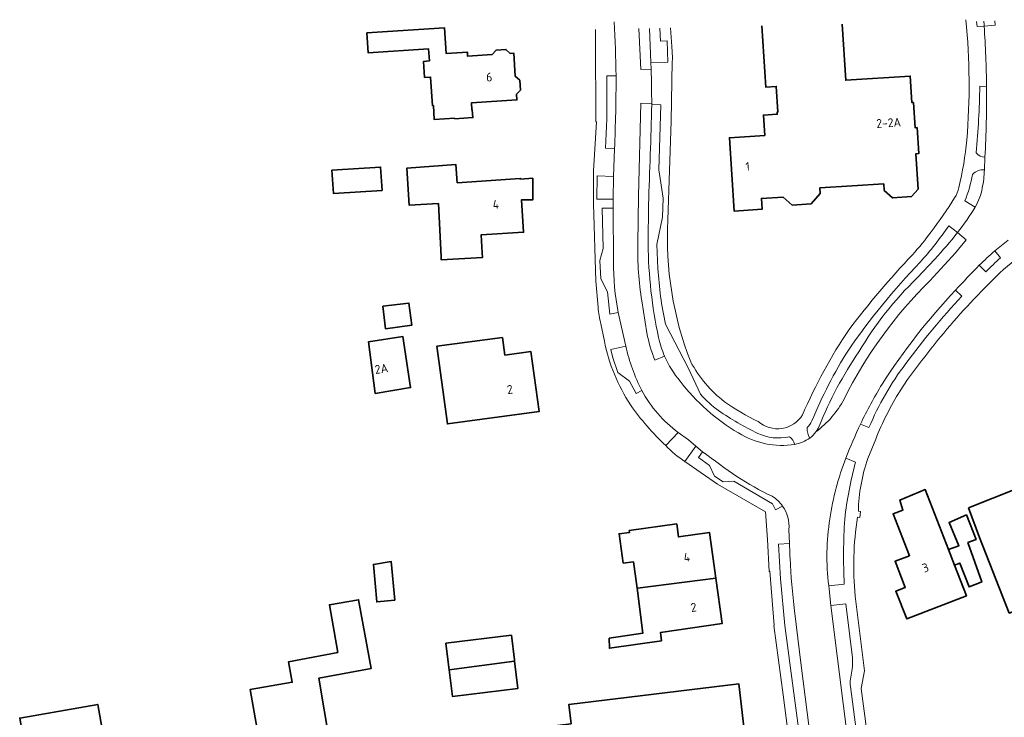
# Model space of a CAD drawing. Extents: x 152761 to 155748, y 459947 to 462743.
# Tile 162 of 256: x 153971 to 154122, y 462317 to 462425. Entities that reach past the tile are written whole.
import ezdxf
from ezdxf.enums import TextEntityAlignment as Align

# ---------------------------------------------------------------- set-up
doc = ezdxf.new("R2010")
doc.units = 0
doc.header["$LTSCALE"] = 0.75
for name, color, linetype, lineweight in [('B-RO-GR-GROENVOORZIENING-GV', 251, 'CONTINUOUS', 18), ('B-RO-OG-BEBOUWING-GV', 6, 'CONTINUOUS', 35), ('B-RO-OG-BEBOUWING-T18', 1, 'CONTINUOUS', 18), ('B-RO-OG-TERREIN_CULTUURSCHEIDING-GV', 251, 'CONTINUOUS', 18), ('B-RO-VH-VERHARDING_ASFALT-GV', 251, 'CONTINUOUS', 18), ('B-RO-VH-VERHARDING_BETONSTRAATSTEEN-GV', 251, 'CONTINUOUS', 18)]:
    doc.layers.add(name, color=color, linetype=linetype, lineweight=lineweight)
doc.styles.add('NLCS-ISO-M200-T18', font='NLCS-ISO.ttf', dxfattribs={"height": 0.36})

msp = doc.modelspace()

# ---------------------------------------------------------------- linework, layer by layer
at = {"layer": 'B-RO-GR-GROENVOORZIENING-GV', "flags": 128}
for points in [[(154072.168, 462361.093), (154070.229, 462359.097)], [(154073.187, 462356.658), (154074.863, 462359.01), (154073.713, 462359.962), (154072.168, 462361.093)]]:
    msp.add_lwpolyline(points, dxfattribs=at)
at = {"layer": 'B-RO-GR-GROENVOORZIENING-GV'}
msp.add_lwpolyline([(154070.229, 462359.097, 0.0631869), (154073.187, 462356.658)], format="xyb", dxfattribs=at)
at = {"layer": 'B-RO-OG-BEBOUWING-GV', "flags": 128}
for points in [[(154024.322, 462422.481), (154024.53, 462419.404), (154033.789, 462420.029), (154033.915, 462418.17), (154033.017, 462418.109), (154033.183, 462415.645), (154034.093, 462415.706), (154034.391, 462411.301), (154034.524, 462411.31), (154034.67, 462409.155), (154037.82, 462409.368), (154037.825, 462409.295), (154040.595, 462409.482), (154040.515, 462410.666), (154040.443, 462410.661), (154040.371, 462411.721), (154047.355, 462412.193), (154047.297, 462413.051), (154047.904, 462413.703), (154047.802, 462415.22), (154047.11, 462415.825), (154046.87, 462419.377), (154046.351, 462419.342), (154045.669, 462419.937), (154044.153, 462419.835), (154043.548, 462419.142), (154039.797, 462418.889), (154039.753, 462419.527), (154036.504, 462419.308), (154036.235, 462423.286)], [(154018.942, 462401.406), (154019.167, 462397.813), (154026.653, 462398.283), (154026.427, 462401.876)], [(154047.894, 462400.023), (154047.887, 462400.137), (154038.199, 462399.454), (154037.981, 462402.266), (154030.446, 462401.691), (154030.802, 462396.039), (154035.298, 462396.273), (154035.722, 462388.132), (154035.75, 462387.598), (154042.083, 462387.996), (154042.038, 462388.713), (154041.865, 462391.459), (154048.403, 462391.87), (154048.092, 462396.857), (154049.822, 462396.852), (154049.808, 462400.161)], [(154027.181, 462377.046), (154031.235, 462377.599), (154030.776, 462380.991), (154026.776, 462380.505)], [(154025.592, 462367.083), (154031.03, 462368.007), (154029.838, 462375.842), (154024.575, 462375.041)], [(154045.141, 462375.711), (154035.067, 462374.344), (154036.685, 462362.413), (154050.776, 462364.324), (154049.527, 462373.532), (154045.511, 462372.987)], [(154116.768, 462349.519), (154118.44, 462344.97), (154123.008, 462333.362), (154134.611, 462337.926), (154130.044, 462349.537), (154129.889, 462349.476), (154128.388, 462353.233), (154128.54, 462353.294), (154128.22, 462354.096)], [(154113.666, 462343.143), (154110.1, 462352.333), (154106.19, 462350.708), (154106.666, 462349.181), (154105.171, 462348.601), (154107.668, 462342.163), (154105.468, 462341.31), (154107.032, 462337.278), (154105.583, 462336.702), (154107.272, 462332.456), (154116.434, 462336.01), (154114.607, 462340.718)], [(154113.666, 462343.143), (154114.607, 462340.718), (154115.418, 462341.033), (154116.836, 462337.378), (154118.701, 462338.102), (154118.797, 462338.139), (154116.655, 462344.196), (154117.925, 462344.682), (154116.439, 462348.439), (154113.764, 462347.278), (154115.276, 462343.71)], [(154065.887, 462337.189), (154077.935, 462338.745), (154076.971, 462345.731), (154072.19, 462345.07), (154071.917, 462347.051), (154064.626, 462346.044), (154064.666, 462345.757), (154063.069, 462345.536), (154063.692, 462341.029), (154065.277, 462341.248), (154065.818, 462337.18)], [(154028.594, 462335.332), (154028.065, 462341.26), (154025.327, 462340.84), (154025.841, 462335.086)], [(154077.935, 462338.745), (154065.887, 462337.189), (154065.818, 462337.18), (154066.734, 462330.295), (154061.562, 462329.494), (154061.571, 462327.957), (154069.586, 462329.111), (154069.404, 462330.376), (154078.9, 462331.759)], [(154018.604, 462313.314), (154016.913, 462323.362), (154024.96, 462324.827), (154023.044, 462335.408), (154018.549, 462334.634), (154019.829, 462327.31), (154012.255, 462325.866), (154012.849, 462322.748), (154006.365, 462321.601), (154008.152, 462311.471)], [(154046.997, 462325.98), (154046.973, 462326.18), (154046.528, 462329.96), (154036.449, 462328.731), (154036.91, 462324.997), (154036.957, 462324.618)], [(154036.957, 462324.618), (154037.457, 462320.566), (154047.494, 462321.754), (154046.997, 462325.98)], [(154055.244, 462305.138), (154055.363, 462305.153), (154055.225, 462306.264), (154056.301, 462306.398), (154058.252, 462306.641), (154058.39, 462305.53), (154070.497, 462307.037), (154070.111, 462310.024), (154082.345, 462311.54), (154081.96, 462314.515), (154082.399, 462314.567), (154081.44, 462322.505), (154055.328, 462319.317), (154055.695, 462316.37), (154041.465, 462314.598), (154042.452, 462306.669), (154042.899, 462306.725), (154043.282, 462303.649)]]:
    msp.add_lwpolyline(points, close=True, dxfattribs=at)
for points in [[(154085, 462423.546), (154085.592, 462414.172), (154087.209, 462414.275), (154087.459, 462410.34), (154087.359, 462410.333), (154087.38, 462409.994), (154085.237, 462409.859), (154085.434, 462406.729), (154080.012, 462406.387), (154080.724, 462395.12), (154085.032, 462395.392), (154084.926, 462397.058), (154088.268, 462397.269), (154089.657, 462396.045), (154092.59, 462396.231), (154093.97, 462397.797), (154093.915, 462398.66), (154098.886, 462398.974), (154103.739, 462399.281), (154103.802, 462398.284), (154105.083, 462397.156), (154107.998, 462397.34), (154109.022, 462398.503), (154108.681, 462403.91), (154109.105, 462403.937), (154108.852, 462407.937), (154108.538, 462407.917), (154108.294, 462411.783), (154108.052, 462411.767), (154107.795, 462415.84), (154097.894, 462415.216), (154097.351, 462423.81)], [(153984.409, 462315.942), (153983.574, 462315.811), (153982.959, 462319.326), (153970.966, 462317.227), (153972.371, 462309.411), (153974.577, 462309.808), (153975.276, 462305.924), (153976.366, 462306.12), (153977.232, 462305.337), (153978.709, 462305.603), (153979.406, 462306.716), (153985.056, 462307.731), (153984.413, 462311.31), (153985.411, 462311.489)]]:
    msp.add_lwpolyline(points, dxfattribs=at)
at = {"layer": 'B-RO-OG-TERREIN_CULTUURSCHEIDING-GV', "flags": 128}
for points in [[(154118.001, 462424.252), (154118.1, 462423.454), (154119.165, 462423.529)], [(154067.736, 462423.177), (154067.962, 462417.961), (154070.558, 462418.004), (154070.441, 462421.265), (154069.442, 462421.23), (154069.312, 462423.211)], [(154062.605, 462415.887), (154061.164, 462415.882), (154061.18, 462409.294), (154060.961, 462404.755), (154062.365, 462404.651)], [(154119.536, 462414.186), (154118.49, 462414.284)], [(154069.037, 462386.269), (154068.877, 462389.968), (154069.746, 462394.197), (154069.845, 462397.108), (154069.177, 462401.427), (154069.489, 462411.438), (154068.074, 462411.469)], [(154062.169, 462395.566), (154060.485, 462395.582), (154060.612, 462389.354), (154060.109, 462387.542), (154060.268, 462384.688), (154061.27, 462382.686), (154061.656, 462379.295), (154062.942, 462379.537)], [(154062.22, 462387.389), (154062.169, 462395.566)], [(154067.574, 462396.135), (154067.537, 462390.078)], [(154116.199, 462396.668), (154117.775, 462395.733)], [(154115.075, 462391.804), (154113.725, 462392.84)], [(154108.843, 462384.833), (154111.583, 462387.744)], [(154121.662, 462387.935), (154120.812, 462388.995)], [(154118.406, 462386.783), (154119.423, 462385.796)], [(154115.745, 462382.047), (154114.762, 462382.97)], [(154075.572, 462366.996), (154073.721, 462370.907), (154070.197, 462377.751)], [(154064.091, 462374.365), (154061.773, 462373.83), (154062.101, 462372.576), (154062.89, 462370.341), (154064.644, 462368.983), (154065.666, 462367.089), (154066.542, 462367.564)], [(154100.154, 462362.398), (154101.462, 462361.853)], [(154075.907, 462358.138), (154075.254, 462357.245), (154076.971, 462356.034), (154077.706, 462354.394), (154079.047, 462353.498), (154080.715, 462353.615), (154086.629, 462350.136), (154087.123, 462349.214), (154088.181, 462349.806)], [(154099.398, 462356.529), (154097.888, 462357.154)], [(154089.26, 462344.026), (154087.57, 462343.935), (154087.888, 462338.618), (154088.54, 462331.476), (154091.278, 462310.684)], [(154095.289, 462337.553), (154097.666, 462337.81)], [(154098.926, 462326.492), (154097.924, 462334.789), (154095.613, 462334.52)], [(154091.278, 462310.684), (154092.868, 462310.882), (154091.065, 462325.315), (154090.033, 462333.697)], [(154095.613, 462334.52), (154098.457, 462311.722), (154099.973, 462311.898), (154098.608, 462322.067)], [(154098.609, 462323.232), (154098.862, 462324.762)]]:
    msp.add_lwpolyline(points, dxfattribs=at)
at = {"layer": 'B-RO-OG-TERREIN_CULTUURSCHEIDING-GV'}
for points in [[(154119.165, 462423.529, 0.000576), (154119.105, 462424.276, 0.000576)], [(154062.365, 462404.651, 0.0099672), (154062.605, 462415.887)], [(154118.49, 462414.284, -0.0197007), (154117.933, 462404.084)], [(154119.279, 462403.38, 0.0156394), (154119.536, 462414.186)], [(154068.074, 462411.469, -0.0046947), (154067.574, 462396.135)], [(154117.933, 462404.084, 0.2426545), (154119.279, 462403.38)], [(154119.191, 462401.442, 0.2318223), (154117.366, 462400.757)], [(154118.85, 462398.626, 0.0465257), (154119.191, 462401.442)], [(154117.366, 462400.757, -0.0535904), (154116.199, 462396.668)], [(154117.775, 462395.733, 0.1006856), (154118.85, 462398.626)], [(154113.725, 462392.84, -0.0324774), (154109.31, 462387.252)], [(154111.583, 462387.744, 0.0156361), (154115.075, 462391.804)], [(154067.537, 462390.078, 0.052205), (154069.145, 462375.671)], [(154120.812, 462388.995, 0.0186081), (154118.406, 462386.783)], [(154119.423, 462385.796, -0.0059357), (154121.662, 462387.935)], [(154062.942, 462379.537, -0.0557788), (154062.22, 462387.389)], [(154070.197, 462377.751, -0.0394497), (154069.037, 462386.269)], [(154109.31, 462387.252, 0.0389346), (154098.295, 462373.765)], [(154099.913, 462373.5, -0.0661796), (154108.843, 462384.833)], [(154114.762, 462382.97, 0.0456137), (154103.471, 462368.523)], [(154107.114, 462371.681, -0.0281725), (154115.745, 462382.047)], [(154069.145, 462375.671, 0.0493951), (154070.043, 462372.839)], [(154066.542, 462367.564, -0.0630036), (154064.091, 462374.365)], [(154070.043, 462372.839, 0.0759939), (154072.452, 462368.984)], [(154098.295, 462373.765, 0.0398391), (154092.665, 462362.875)], [(154093.802, 462362.06, -0.0544292), (154099.913, 462373.5)], [(154101.462, 462361.853, -0.0625139), (154107.114, 462371.681)], [(154072.452, 462368.984, 0.0968808), (154081.417, 462361.032)], [(154103.471, 462368.523, 0.0201082), (154100.154, 462362.398)], [(154078.346, 462364.466, -0.0610955), (154075.572, 462366.996)], [(154084.379, 462360.966, -0.0389805), (154078.346, 462364.466)], [(154092.665, 462362.875, -0.0778381), (154091.977, 462361.852)], [(154093.309, 462361.212, 0.0512206), (154093.802, 462362.06)], [(154081.417, 462361.032, 0.1794718), (154090.044, 462359.274)], [(154089.224, 462360.435, -0.1640838), (154084.379, 462360.966)], [(154090.044, 462359.274, 0.1850767), (154089.224, 462360.435)], [(154091.977, 462361.852, 0.1521078), (154092.36, 462360.227)], [(154092.36, 462360.227, 0.0703155), (154093.309, 462361.212)], [(154081.164, 462354.352, -0.0125067), (154075.907, 462358.138)], [(154097.888, 462357.154, 0.0553054), (154095.458, 462347.862)], [(154097.742, 462347.8, -0.0398877), (154099.398, 462356.529)], [(154086.569, 462351.303, -0.0331194), (154081.164, 462354.352)], [(154088.181, 462349.806, 0.1025958), (154086.569, 462351.303)], [(154095.458, 462347.862, 0.073238), (154095.289, 462337.553)], [(154097.666, 462337.81, -0.0292291), (154097.742, 462347.8)], [(154089.337, 462341.776, -0.005771), (154089.26, 462344.026)], [(154090.033, 462333.697, -0.020063), (154089.337, 462341.776)], [(154098.862, 462324.762, 0.0612734), (154098.926, 462326.492)], [(154098.608, 462322.067, -0.050643), (154098.609, 462323.232)]]:
    msp.add_lwpolyline(points, format="xyb", dxfattribs=at)
at = {"layer": 'B-RO-OG-TERREIN_CULTUURSCHEIDING-GV', "flags": 128}
msp.add_lwpolyline([(154062.16, 462396.924), (154062.231, 462400.431), (154059.684, 462400.54), (154059.665, 462396.928)], close=True, dxfattribs=at)
at = {"layer": 'B-RO-VH-VERHARDING_ASFALT-GV'}
for points in [[(154062.326, 462424.198, -0.0061336), (154062.605, 462415.887)], [(154119.105, 462424.276, -0.000576), (154119.165, 462423.529)], [(154119.165, 462423.529, -0.0123105), (154119.536, 462414.186)], [(154068.074, 462411.614, 0.0068079), (154067.994, 462416.903)], [(154062.605, 462415.887, -0.0099672), (154062.365, 462404.651)], [(154119.536, 462414.186, -0.0156394), (154119.279, 462403.38)], [(154067.574, 462396.135, 0.0046947), (154068.074, 462411.469)], [(154119.191, 462401.442, -0.0465257), (154118.85, 462398.626)], [(154118.85, 462398.626, -0.1006856), (154117.775, 462395.733)], [(154117.775, 462395.733, -0.0315349), (154115.075, 462391.804)], [(154115.075, 462391.804, -0.0156361), (154111.583, 462387.744)], [(154065.928, 462390.113, 0.0416046), (154066.54, 462381.315)], [(154066.54, 462381.315, -0.0416046), (154065.928, 462390.113)], [(154069.145, 462375.671, -0.052205), (154067.537, 462390.078)], [(154120.812, 462388.995, -0.0149376), (154122.849, 462390.633)], [(154118.406, 462386.783, -0.0186081), (154120.812, 462388.995)], [(154062.22, 462387.389, 0.0557788), (154062.942, 462379.537)], [(154114.762, 462382.97, -0.007911), (154118.406, 462386.783)], [(154108.843, 462384.833, 0.0661796), (154099.913, 462373.5)], [(154110.809, 462384.408, 0.0814431), (154097.627, 462366.241)], [(154097.627, 462366.241, -0.0814431), (154110.809, 462384.408)], [(154103.471, 462368.523, -0.0456137), (154114.762, 462382.97)], [(154067.35, 462376.411, 0.0586937), (154068.571, 462372.206)], [(154068.571, 462372.206, -0.0586937), (154067.35, 462376.411)], [(154070.043, 462372.839, -0.0493951), (154069.145, 462375.671)], [(154064.091, 462374.365, 0.0630036), (154066.542, 462367.564)], [(154072.452, 462368.984, -0.0759939), (154070.043, 462372.839)], [(154099.913, 462373.5, 0.0544292), (154093.802, 462362.06)], [(154081.417, 462361.032, -0.0968808), (154072.452, 462368.984)], [(154100.154, 462362.398, -0.0201082), (154103.471, 462368.523)], [(154066.542, 462367.564, 0.1118487), (154072.168, 462361.093)], [(154097.627, 462366.241, -0.1137275), (154093.309, 462361.212)], [(154093.309, 462361.212, 0.1137275), (154097.627, 462366.241)], [(154093.802, 462362.06, -0.0512206), (154093.309, 462361.212)], [(154097.888, 462357.154, -0.0114467), (154100.154, 462362.398)], [(154090.044, 462359.274, -0.1794718), (154081.417, 462361.032)], [(154093.309, 462361.212, -0.0703155), (154092.36, 462360.227)], [(154092.36, 462360.227, -0.1024042), (154090.044, 462359.274)], [(154075.907, 462358.138, 0.0125067), (154081.164, 462354.352)], [(154095.458, 462347.862, -0.0553054), (154097.888, 462357.154)], [(154081.164, 462354.352, 0.0331194), (154086.569, 462351.303)], [(154086.569, 462351.303, -0.1025958), (154088.181, 462349.806)], [(154088.181, 462349.806, -0.1789905), (154089.162, 462346.181)], [(154095.289, 462337.553, -0.073238), (154095.458, 462347.862)], [(154089.26, 462344.026, 0.005771), (154089.337, 462341.776)], [(154089.337, 462341.776, 0.020063), (154090.033, 462333.697)]]:
    msp.add_lwpolyline(points, format="xyb", dxfattribs=at)
at = {"layer": 'B-RO-VH-VERHARDING_ASFALT-GV', "flags": 128}
for points in [[(154120.8, 462424.312), (154120.862, 462423.677), (154119.165, 462423.529)], [(154119.165, 462423.529), (154120.862, 462423.677), (154120.8, 462424.312)], [(154066.109, 462423.142), (154066.313, 462418.966), (154066.386, 462416.858), (154067.994, 462416.903), (154067.962, 462417.961), (154067.736, 462423.177)], [(154067.994, 462416.903), (154066.386, 462416.858), (154066.313, 462418.966), (154066.109, 462423.142)], [(154068.074, 462411.469), (154068.074, 462411.614), (154066.403, 462411.709), (154066.025, 462397.45), (154065.928, 462390.113)], [(154065.928, 462390.113), (154066.025, 462397.45), (154066.403, 462411.709), (154068.074, 462411.614)], [(154062.365, 462404.651), (154062.231, 462400.431), (154062.16, 462396.924), (154062.169, 462395.566), (154062.22, 462387.389)], [(154119.279, 462403.38), (154119.191, 462401.442)], [(154067.537, 462390.078), (154067.574, 462396.135)], [(154115.075, 462391.804), (154116.415, 462390.695), (154114.753, 462388.686), (154110.809, 462384.408)], [(154110.809, 462384.408), (154114.753, 462388.686), (154116.415, 462390.695), (154115.075, 462391.804)], [(154111.583, 462387.744), (154108.843, 462384.833)], [(154066.54, 462381.315), (154067.35, 462376.411)], [(154067.35, 462376.411), (154066.54, 462381.315)], [(154062.942, 462379.537), (154064.091, 462374.365)], [(154068.571, 462372.206), (154070.043, 462372.839)], [(154070.043, 462372.839), (154068.571, 462372.206)], [(154072.168, 462361.093), (154073.713, 462359.962), (154074.863, 462359.01), (154075.907, 462358.138)], [(154089.162, 462346.181), (154089.26, 462344.026)], [(154098.886, 462308.253), (154098.457, 462311.722), (154095.613, 462334.52), (154095.289, 462337.553)], [(154090.033, 462333.697), (154091.065, 462325.315), (154092.868, 462310.882), (154093.407, 462306.494)]]:
    msp.add_lwpolyline(points, dxfattribs=at)
at = {"layer": 'B-RO-VH-VERHARDING_BETONSTRAATSTEEN-GV'}
for points in [[(154062.605, 462415.887, 0.0061336), (154062.326, 462424.198)], [(154116.347, 462424.511, -0.0448811), (154116.504, 462406.04)], [(154119.536, 462414.186, 0.0123105), (154119.165, 462423.529)], [(154071.24, 462418.107, 0.0460012), (154071.146, 462420.411)], [(154067.994, 462416.903, -0.0068079), (154068.074, 462411.614)], [(154117.933, 462404.084, 0.0197007), (154118.49, 462414.284)], [(154116.504, 462406.04, -0.0377519), (154115.248, 462398.731)], [(154119.279, 462403.38, -0.2426545), (154117.933, 462404.084)], [(154117.366, 462400.757, -0.2318223), (154119.191, 462401.442)], [(154116.199, 462396.668, 0.0535904), (154117.366, 462400.757)], [(154115.248, 462398.731, -0.1246456), (154114.605, 462397.151)], [(154114.605, 462397.151, -0.0278079), (154111, 462391.918)], [(154115.075, 462391.804, 0.0315349), (154117.775, 462395.733)], [(154074.071, 462371.954, -0.1072437), (154070.563, 462393.753)], [(154109.31, 462387.252, 0.0324774), (154113.725, 462392.84)], [(154111, 462391.918, -0.0317635), (154108.124, 462388.401)], [(154119.379, 462383.4, -0.0818391), (154129.121, 462391.036)], [(154122.849, 462390.633, 0.0149376), (154120.812, 462388.995)], [(154108.124, 462388.401, 0.0253268), (154098.42, 462376.943)], [(154121.662, 462387.935, 0.0059357), (154119.423, 462385.796)], [(154069.037, 462386.269, 0.0394497), (154070.197, 462377.751)], [(154098.295, 462373.765, -0.0389346), (154109.31, 462387.252)], [(154118.406, 462386.783, 0.007911), (154114.762, 462382.97)], [(154115.745, 462382.047, 0.0281725), (154107.114, 462371.681)], [(154109.55, 462372.133, -0.0265166), (154117.593, 462381.59)], [(154059.833, 462380.349, 0.0226956), (154060.257, 462377.798)], [(154098.42, 462376.943, 0.0482809), (154091.254, 462363.8)], [(154060.811, 462375.149, 0.0943463), (154064.805, 462365.329)], [(154092.665, 462362.875, -0.0398391), (154098.295, 462373.765)], [(154079.265, 462365.832, -0.1044616), (154074.071, 462371.954)], [(154107.114, 462371.681, 0.0625139), (154101.462, 462361.853)], [(154072.168, 462361.093, -0.1118487), (154066.542, 462367.564)], [(154075.572, 462366.996, 0.0610955), (154078.346, 462364.466)], [(154102.496, 462360.064, -0.0466323), (154106.256, 462367.523)], [(154064.805, 462365.329, 0.0490755), (154070.229, 462359.097)], [(154084.437, 462362.781, -0.0361298), (154079.265, 462365.832)], [(154078.346, 462364.466, 0.0389805), (154084.379, 462360.966)], [(154091.254, 462363.8, -0.4605048), (154084.437, 462362.781)], [(154091.977, 462361.852, 0.0778381), (154092.665, 462362.875)], [(154100.154, 462362.398, 0.0114467), (154097.888, 462357.154)], [(154084.379, 462360.966, 0.1640838), (154089.224, 462360.435)], [(154089.224, 462360.435, -0.1850767), (154090.044, 462359.274)], [(154092.36, 462360.227, -0.1521078), (154091.977, 462361.852)], [(154090.044, 462359.274, 0.1024042), (154092.36, 462360.227)], [(154099.398, 462356.529, 0.0398877), (154097.742, 462347.8)], [(154099.829, 462349.008, -0.0799701), (154101.302, 462357.124)], [(154089.162, 462346.181, 0.1789905), (154088.181, 462349.806)], [(154097.742, 462347.8, 0.0292291), (154097.666, 462337.81)], [(154099.352, 462335.976, -0.0671386), (154099.722, 462348.07)], [(154098.926, 462326.492, -0.0612734), (154098.862, 462324.762)], [(154098.609, 462323.232, 0.050643), (154098.608, 462322.067)]]:
    msp.add_lwpolyline(points, format="xyb", dxfattribs=at)
at = {"layer": 'B-RO-VH-VERHARDING_BETONSTRAATSTEEN-GV', "flags": 128}
for points in [[(154119.165, 462423.529), (154118.1, 462423.454), (154118.001, 462424.252)], [(154059.444, 462423), (154059.465, 462421.6), (154059.472, 462408.831), (154059.572, 462408.831), (154059.149, 462401.283), (154059.109, 462396.247), (154059.467, 462384.331), (154059.833, 462380.349)], [(154069.312, 462423.211), (154069.442, 462421.23), (154070.441, 462421.265), (154070.558, 462418.004), (154067.962, 462417.961), (154067.994, 462416.903)], [(154071.146, 462420.411), (154070.952, 462423.246)], [(154070.563, 462393.753), (154071.077, 462408.9), (154071.24, 462418.107)], [(154066.542, 462367.564), (154065.666, 462367.089), (154064.644, 462368.983), (154062.89, 462370.341), (154062.101, 462372.576), (154061.773, 462373.83), (154064.091, 462374.365), (154062.942, 462379.537), (154061.656, 462379.295), (154061.27, 462382.686), (154060.268, 462384.688), (154060.109, 462387.542), (154060.612, 462389.354), (154060.485, 462395.582), (154062.169, 462395.566), (154062.16, 462396.924), (154059.665, 462396.928), (154059.684, 462400.54), (154062.231, 462400.431), (154062.365, 462404.651), (154060.961, 462404.755), (154061.18, 462409.294), (154061.164, 462415.882), (154062.605, 462415.887)], [(154118.49, 462414.284), (154119.536, 462414.186)], [(154068.074, 462411.614), (154068.074, 462411.469), (154069.489, 462411.438), (154069.177, 462401.427), (154069.845, 462397.108), (154069.746, 462394.197), (154068.877, 462389.968), (154069.037, 462386.269)], [(154119.191, 462401.442), (154119.279, 462403.38)], [(154117.775, 462395.733), (154116.199, 462396.668)], [(154113.725, 462392.84), (154115.075, 462391.804)], [(154120.812, 462388.995), (154121.662, 462387.935)], [(154119.423, 462385.796), (154118.406, 462386.783)], [(154117.593, 462381.59), (154119.379, 462383.4)], [(154114.762, 462382.97), (154115.745, 462382.047)], [(154060.257, 462377.798), (154060.811, 462375.149)], [(154070.197, 462377.751), (154073.721, 462370.907), (154075.572, 462366.996)], [(154106.256, 462367.523), (154107.383, 462369.22), (154109.55, 462372.133)], [(154101.462, 462361.853), (154100.154, 462362.398)], [(154070.229, 462359.097), (154072.168, 462361.093)], [(154088.181, 462349.806), (154087.123, 462349.214), (154086.629, 462350.136), (154080.715, 462353.615), (154079.047, 462353.498), (154077.706, 462354.394), (154076.971, 462356.034), (154075.254, 462357.245), (154075.907, 462358.138), (154074.863, 462359.01), (154073.187, 462356.658)], [(154101.302, 462357.124), (154102.496, 462360.064)], [(154073.187, 462356.658), (154078.189, 462353.165), (154085.552, 462348.901), (154085.872, 462344.662), (154086.145, 462339.767), (154086.244, 462339.775), (154086.896, 462331.447), (154086.846, 462331.441), (154088.264, 462320.799), (154089.62, 462310.464), (154091.278, 462310.684), (154088.54, 462331.476), (154087.888, 462338.618), (154087.57, 462343.935), (154089.26, 462344.026), (154089.162, 462346.181)], [(154097.888, 462357.154), (154099.398, 462356.529)], [(154099.722, 462348.07), (154100.041, 462348.035), (154100.144, 462348.973), (154099.829, 462349.008)], [(154097.666, 462337.81), (154095.289, 462337.553), (154095.613, 462334.52), (154097.924, 462334.789), (154098.926, 462326.492)], [(154098.608, 462322.067), (154099.973, 462311.898), (154101.554, 462312.09), (154100.263, 462321.75), (154100.781, 462324.491), (154099.352, 462335.976)], [(154098.862, 462324.762), (154098.609, 462323.232)]]:
    msp.add_lwpolyline(points, dxfattribs=at)

# ---------------------------------------------------------------- texts
at = {"layer": 'B-RO-OG-BEBOUWING-T18', "style": 'NLCS-ISO-M200-T18'}
for s, rotation, p in [('6', 3.8, (154043.109, 462415.699)), ('2-2A', 3.6, (154104.482, 462408.672)), ('1', 3.6, (154082.826, 462401.958)), ('4', 3.6, (154044.128, 462396.159)), ('2A', 8.6, (154026.545, 462370.893)), ('2', 7.7, (154046.279, 462367.72)), ('4', 7.9, (154073.458, 462341.931)), ('3', 21.2, (154110.136, 462340.337)), ('2', 7.9, (154074.518, 462334.247))]:
    msp.add_text(s, height=1.35, rotation=rotation, dxfattribs=at).set_placement(p, align=Align.MIDDLE)

doc.saveas('drawing.dxf')
